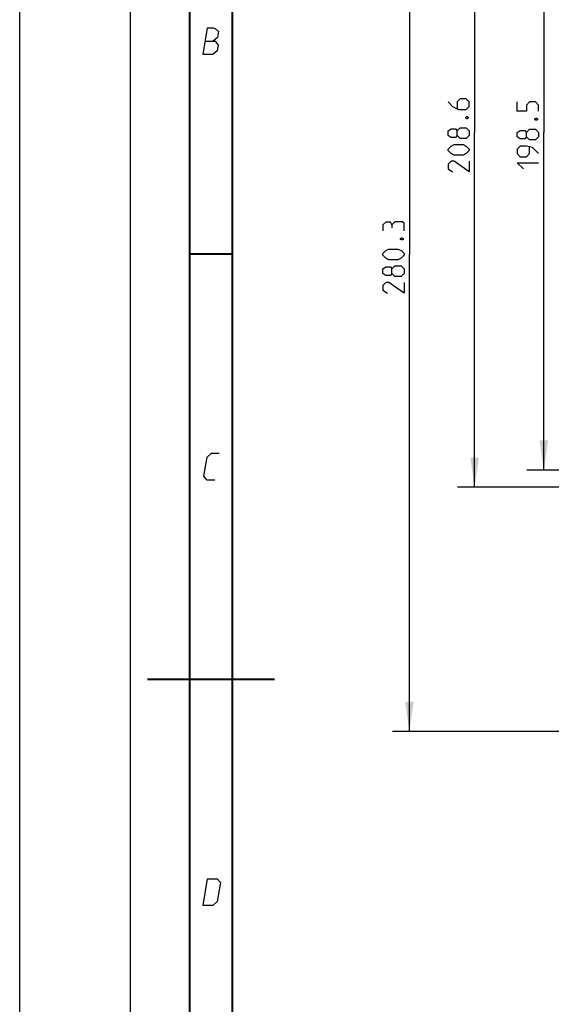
# Model space of a CAD drawing. Header units: millimetres. Extents: x 0 to 420, y 0 to 297.
# Tile 4 of 50: x 0 to 63, y 110 to 226. Entities that reach past the tile are written whole.
import ezdxf

# ---------------------------------------------------------------- set-up
doc = ezdxf.new("R2010")
doc.units = ezdxf.units.MM
doc.header["$LTSCALE"] = 23.1
doc.layers.get('0').update_dxf_attribs({"linetype": 'CONTINUOUS'})
doc.layers.add('DIM_PILOTEES', color=7, linetype='CONTINUOUS')
doc.styles.get("Standard").update_dxf_attribs({"font": 'txt', "width": 0.7})
doc.dimstyles.new('DIMSTYLE_1', dxfattribs={"dimtxt": 2.5, "dimasz": 3.5, "dimexe": 2, "dimexo": 0, "dimtad": 1, "dimlfac": 2.5, "dimdsep": 46, "dimtxsty": 'Standard', "dimblk": '_FILLED', "dimblk1": '_FILLED', "dimblk2": '_FILLED', "dimcen": 0.09, "dimazin": 2, "dimtp": 0.5, "dimtm": 0.5, "dimtfac": 1, "dimtofl": 0, "dimtmove": 0, "dimatfit": 3, "dimldrblk": '_FILLED', "dimfxl": 0, "dimtolj": 1, "dimarcsym": 0})
doc.dimstyles.new('DIMSTYLE_2', dxfattribs={"dimtxt": 2.5, "dimasz": 3.5, "dimexe": 2, "dimexo": 0, "dimtad": 1, "dimdec": 1, "dimlfac": 2.5, "dimdsep": 46, "dimtxsty": 'Standard', "dimblk": '_FILLED', "dimblk1": '_FILLED', "dimblk2": '_FILLED', "dimcen": 0.09, "dimazin": 2, "dimtp": 0.5, "dimtm": 0.5, "dimtfac": 1, "dimtdec": 1, "dimtofl": 0, "dimtmove": 0, "dimatfit": 3, "dimldrblk": '_FILLED', "dimfxl": 0, "dimtolj": 1, "dimarcsym": 0})

# ---------------------------------------------------------------- blocks, each defined once
blk = doc.blocks.new('_FILLED')
at = {"color": 0, "linetype": 'ByBlock'}
blk.add_solid([(0, 0), (-1, 0.143), (-1, -0.143)], dxfattribs=at)
blk = doc.blocks.new('*D2')
at = {"layer": 'DIM_PILOTEES', "color": 2, "linetype": 'Continuous'}
for p, q in [((87.11, 254.51), (51.5, 254.51)), ((53.5, 254.51), (53.5, 212.79)), ((53.5, 171.07), (53.5, 212.79)), ((87.11, 171.07), (51.5, 171.07))]:
    blk.add_line(p, q, dxfattribs=at)
at = {"layer": 'DIM_PILOTEES', "color": 2, "linetype": 'Continuous', "xscale": 3.5, "yscale": 3.5, "zscale": 3.5}
for p, rotation in [((53.5, 254.51), 90), ((53.5, 171.07), 270)]:
    blk.add_blockref('_FILLED', p, dxfattribs=dict(at, rotation=rotation))
at = {"layer": 'DIM_PILOTEES', "color": 2, "linetype": 'Continuous', "insert": (50.37, 212.79), "char_height": 2.5, "width": 13.9286, "attachment_point": 2, "rotation": 90, "line_spacing_factor": 0.9}
blk.add_mtext('{\\ftxt;\\W0.0001;\\H0.0001;\\~}{\\ftxt;\\W3.7142857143;\\H2.5; }{\\ftxt;\\W0.0001;\\H0.0001;\\~}', dxfattribs=at)
blk = doc.blocks.new('*D3')
at = {"layer": 'DIM_PILOTEES', "color": 2, "linetype": 'Continuous'}
for p, q in [((87.11, 254.51), (43.83, 254.51)), ((45.83, 254.51), (45.83, 198.45)), ((45.83, 142.39), (45.83, 198.45)), ((77.05, 142.39), (43.83, 142.39))]:
    blk.add_line(p, q, dxfattribs=at)
at = {"layer": 'DIM_PILOTEES', "color": 2, "linetype": 'Continuous', "xscale": 3.5, "yscale": 3.5, "zscale": 3.5}
for p, rotation in [((45.83, 254.51), 90), ((45.83, 142.39), 270)]:
    blk.add_blockref('_FILLED', p, dxfattribs=dict(at, rotation=rotation))
at = {"layer": 'DIM_PILOTEES', "color": 2, "linetype": 'Continuous', "insert": (42.7, 198.45), "char_height": 2.5, "width": 13.6607, "attachment_point": 2, "rotation": 90, "line_spacing_factor": 0.9}
blk.add_mtext('{\\ftxt;\\W0.0001;\\H0.0001;\\~}{\\ftxt;\\W3.6428571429;\\H2.5; }{\\ftxt;\\W0.0001;\\H0.0001;\\~}', dxfattribs=at)
blk = doc.blocks.new('*D7')
at = {"layer": 'DIM_PILOTEES', "color": 2, "linetype": 'Continuous'}
for p, q in [((93.17, 252.5), (59.64, 252.5)), ((61.64, 252.5), (61.64, 212.79)), ((61.64, 173.08), (61.64, 212.79)), ((93.17, 173.08), (59.64, 173.08))]:
    blk.add_line(p, q, dxfattribs=at)
at = {"layer": 'DIM_PILOTEES', "color": 2, "linetype": 'Continuous', "xscale": 3.5, "yscale": 3.5, "zscale": 3.5}
for p, rotation in [((61.64, 252.5), 90), ((61.64, 173.08), 270)]:
    blk.add_blockref('_FILLED', p, dxfattribs=dict(at, rotation=rotation))
at = {"layer": 'DIM_PILOTEES', "color": 2, "linetype": 'Continuous', "insert": (58.52, 212.79), "char_height": 2.5, "width": 12.8571, "attachment_point": 2, "rotation": 90, "line_spacing_factor": 0.9}
blk.add_mtext('{\\ftxt;\\W0.0001;\\H0.0001;\\~}{\\ftxt;\\W3.4285714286;\\H2.5; }{\\ftxt;\\W0.0001;\\H0.0001;\\~}', dxfattribs=at)

msp = doc.modelspace()

# ---------------------------------------------------------------- linework, layer by layer
at = {"color": 7, "linetype": 'Continuous'}
msp.add_line((0, 0), (0, 297), dxfattribs=at)
at = {"color": 2, "linetype": 'Continuous'}
for p, q in [((13, 292), (13, 5)), ((20, 292), (20, 5))]:
    msp.add_line(p, q, dxfattribs=at)
at = {"color": 7, "linetype": 'Continuous', "const_width": 0.25}
for points in [[(20, 292), (20, 5)], [(25, 10), (25, 287)], [(20.0002, 198.4999), (25.0002, 198.4999)], [(30, 148.5), (15, 148.5)]]:
    msp.add_lwpolyline(points, dxfattribs=at)
at = {"color": 2, "linetype": 'Continuous'}
for points in [[(21.5894, 221.9249), (22.1037, 225.0749), (22.7787, 225.0749), (22.9914, 224.9999), (23.3802, 224.6249), (23.27, 223.9499), (22.7465, 223.4999)], [(21.8465, 223.4999), (22.9715, 223.4999), (23.3481, 223.0499), (23.2379, 222.3749), (22.7144, 221.9249), (21.5894, 221.9249)], [(22.9394, 171.9249), (22.0394, 171.9249), (21.6629, 172.3749), (22.0302, 174.6249), (22.5537, 175.0749), (23.4537, 175.0749)], [(21.5894, 121.9249), (22.1037, 125.0749), (23.2287, 125.0749), (23.6052, 124.6249), (23.2379, 122.3749), (22.7144, 121.9249), (21.5894, 121.9249)]]:
    msp.add_lwpolyline(points, dxfattribs=at)
at = {"layer": 'DIM_PILOTEES', "color": 2, "linetype": 'Continuous'}
for points in [[(50.3713, 216.3597), (50.9071, 215.824), (51.6213, 215.4668), (52.5142, 215.4668), (52.8713, 215.824), (52.8713, 216.3597), (52.5142, 216.7168), (51.7999, 216.7168), (51.4428, 216.3597), (51.4428, 215.5859)], [(61.015, 215.2883), (61.015, 216.0025), (60.6579, 216.3597), (59.9436, 216.3597), (59.5864, 216.0025), (59.5864, 215.2883), (58.515, 215.2883), (58.515, 216.3597)], [(52.4547, 214.574), (52.5737, 214.6335), (52.6332, 214.6335), (52.7523, 214.574), (52.7523, 214.4549), (52.6332, 214.3954), (52.5737, 214.3954), (52.4547, 214.4549), (52.4547, 214.574)], [(60.5983, 214.3954), (60.7174, 214.4549), (60.7769, 214.4549), (60.896, 214.3954), (60.896, 214.2763), (60.7769, 214.2168), (60.7174, 214.2168), (60.5983, 214.2763), (60.5983, 214.3954)], [(51.4428, 212.4311), (51.2642, 212.193), (50.7285, 212.193), (50.3713, 212.4311), (50.3713, 212.9668), (50.7285, 213.2049), (51.2642, 213.2049), (51.4428, 212.9668), (51.7999, 213.324), (52.5142, 213.324), (52.8713, 212.9668), (52.8713, 212.4311), (52.5142, 212.074)], [(52.5142, 212.074), (51.7999, 212.074), (51.4428, 212.4311), (51.4428, 212.9668)], [(59.5864, 212.2525), (59.4079, 212.0144), (58.8721, 212.0144), (58.515, 212.2525), (58.515, 212.7882), (58.8721, 213.0263), (59.4079, 213.0263), (59.5864, 212.7882), (59.9436, 213.1454), (60.6579, 213.1454), (61.015, 212.7882), (61.015, 212.2525), (60.6579, 211.8954)], [(60.6579, 211.8954), (59.9436, 211.8954), (59.5864, 212.2525), (59.5864, 212.7882)], [(52.1571, 210.1097), (51.0856, 210.1097), (50.7285, 210.2882), (50.3713, 210.6454), (50.3713, 210.824), (50.7285, 211.1811), (51.0856, 211.3597), (52.1571, 211.3597), (52.5142, 211.1811), (52.8713, 210.824), (52.8713, 210.6454), (52.5142, 210.2882), (52.1571, 210.1097)], [(61.015, 210.2882), (60.3007, 211.0025), (59.5864, 211.1811), (58.8721, 211.1811), (58.515, 210.824), (58.515, 210.2882), (58.8721, 209.9311), (59.5864, 209.9311), (59.9436, 210.2882), (59.9436, 211.0621)], [(52.8713, 209.3954), (52.8713, 208.1454), (51.0856, 209.3954), (50.7285, 209.3954), (50.3713, 209.0382), (50.3713, 208.5025), (50.9071, 208.1454)], [(59.2293, 208.5025), (58.515, 209.2168), (61.015, 209.2168)], [(43.7746, 201.9304), (43.5961, 202.228), (43.0604, 202.228), (42.7032, 201.9304), (42.7032, 201.2161)], [(45.2032, 201.2161), (45.2032, 202.109), (45.0246, 202.2875), (44.1318, 202.2875), (43.7746, 201.9304), (43.7746, 201.5732)], [(44.7865, 200.3232), (44.9056, 200.3828), (44.9651, 200.3828), (45.0842, 200.3232), (45.0842, 200.2042), (44.9651, 200.1447), (44.9056, 200.1447), (44.7865, 200.2042), (44.7865, 200.3232)], [(44.4889, 197.8232), (43.4175, 197.8232), (43.0604, 198.0018), (42.7032, 198.359), (42.7032, 198.5375), (43.0604, 198.8947), (43.4175, 199.0732), (44.4889, 199.0732), (44.8461, 198.8947), (45.2032, 198.5375), (45.2032, 198.359), (44.8461, 198.0018), (44.4889, 197.8232)], [(43.7746, 196.2161), (43.5961, 195.978), (43.0604, 195.978), (42.7032, 196.2161), (42.7032, 196.7518), (43.0604, 196.9899), (43.5961, 196.9899), (43.7746, 196.7518), (44.1318, 197.109), (44.8461, 197.109), (45.2032, 196.7518), (45.2032, 196.2161), (44.8461, 195.8589)], [(44.8461, 195.8589), (44.1318, 195.8589), (43.7746, 196.2161), (43.7746, 196.7518)], [(45.2032, 195.1447), (45.2032, 193.8947), (43.4175, 195.1447), (43.0604, 195.1447), (42.7032, 194.7875), (42.7032, 194.2518), (43.2389, 193.8947)]]:
    msp.add_lwpolyline(points, dxfattribs=at)

# ---------------------------------------------------------------- dimensions: what is measured, and where the dimension line sits
for base, p1, p2, angle, text, dimstyle, picture, middle in [((45.8282, 254.5082), (77.049, 142.3882), (87.1059, 254.5082), 90, '{\\ftxt;\\W0.0001;\\H0.0001;\\~}{\\ftxt;\\W3.6428571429;\\H2.5; }{\\ftxt;\\W0.0001;\\H0.0001;\\~}', 'DIMSTYLE_1', '*D3', (45.8282, 198.0911)), ((53.4963, 254.5082), (87.1059, 171.0682), (87.1059, 254.5082), 90, '{\\ftxt;\\W0.0001;\\H0.0001;\\~}{\\ftxt;\\W3.7142857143;\\H2.5; }{\\ftxt;\\W0.0001;\\H0.0001;\\~}', 'DIMSTYLE_1', '*D2', (53.4963, 212.4311)), ((61.64, 173.0795), (93.169, 252.497), (93.169, 173.0795), 270, '{\\ftxt;\\W0.0001;\\H0.0001;\\~}{\\ftxt;\\W3.4285714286;\\H2.5; }{\\ftxt;\\W0.0001;\\H0.0001;\\~}', 'DIMSTYLE_2', '*D7', (61.64, 212.4311))]:
    dim = msp.add_linear_dim(base=base, p1=p1, p2=p2, angle=angle, text=text, dimstyle=dimstyle, dxfattribs=at)
    dim.commit()
    dim.dimension.update_dxf_attribs({"geometry": picture, "text_midpoint": middle, "dimtype": 160})

doc.saveas('drawing.dxf')
